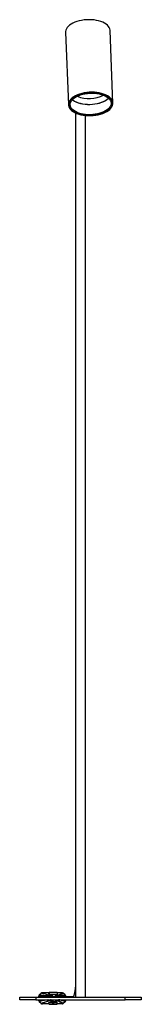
# Model space of a CAD drawing. Header units: millimetres. Extents: x 428 to 987, y 292 to 697.
# Tile 3 of 4: x 957 to 987, y 292 to 535. Entities that reach past the tile are written whole.
import ezdxf

# ---------------------------------------------------------------- set-up
doc = ezdxf.new("R2010")
doc.units = ezdxf.units.MM

msp = doc.modelspace()

# ---------------------------------------------------------------- linework, layer by layer
at = {"color": 7, "linetype": 'Continuous', "lineweight": 25}
for p, q in [((968.78, 532.01), (969.46, 514.13)), ((980.45, 514.55), (979.77, 532.42)), ((969.61, 514.38), (969.62, 514.14)), ((980.29, 514.54), (980.28, 514.79)), ((980.29, 514.71), (980.29, 514.64)), ((969.61, 514.24), (969.6, 514.31)), ((971.25, 512.11), (971.25, 294.23)), ((973.65, 294.23), (973.65, 511.5)), ((957.45, 293.63), (957.45, 294.23)), ((957.45, 294.23), (961.45, 294.23)), ((961.45, 293.63), (957.45, 293.63)), ((961.45, 294.23), (961.45, 293.63)), ((961.45, 294.23), (983.45, 294.23)), ((961.45, 293.63), (983.45, 293.63)), ((962.34, 294.61), (962.2, 294.61)), ((962.2, 294.23), (962.2, 294.61)), ((962.2, 293.34), (962.2, 293.63)), ((962.29, 294.83), (962.71, 295.25)), ((962.29, 294.83), (962.42, 294.83)), ((962.32, 294.6), (962.33, 294.23)), ((962.34, 293.63), (962.34, 293.38)), ((962.85, 295.25), (962.42, 294.83)), ((962.85, 295.25), (962.71, 295.25)), ((964.62, 295.34), (962.93, 295.34)), ((964.55, 294.27), (964.56, 294.23)), ((964.61, 295.26), (964.62, 295.26)), ((964.62, 295.26), (964.63, 295.26)), ((964.63, 295.29), (964.63, 295.3)), ((964.63, 295.3), (964.65, 295.3)), ((964.65, 295.32), (964.65, 295.33)), ((964.65, 295.33), (964.67, 295.33)), ((964.67, 295.36), (964.67, 295.36)), ((964.67, 295.36), (964.69, 295.36)), ((964.69, 295.39), (964.69, 295.39)), ((964.69, 295.39), (964.7, 295.39)), ((964.69, 294.6), (964.8, 294.66)), ((964.69, 294.38), (964.97, 294.23)), ((964.7, 295.42), (964.71, 295.43)), ((964.71, 295.43), (964.72, 295.43)), ((964.72, 295.45), (964.73, 295.47)), ((964.73, 295.47), (966.73, 295.47)), ((964.73, 295.47), (964.73, 294.95)), ((964.87, 294.37), (964.95, 294.37)), ((965.05, 294.37), (965.13, 294.37)), ((965.57, 294.57), (965.23, 294.37)), ((965.23, 294.37), (965.3, 294.37)), ((965.3, 294.37), (965.59, 294.54)), ((965.61, 294.5), (965.39, 294.37)), ((965.39, 294.37), (965.47, 294.37)), ((965.47, 294.37), (965.63, 294.46)), ((965.52, 294.67), (965.5, 294.71)), ((965.5, 294.67), (965.5, 294.71)), ((965.55, 294.61), (965.54, 294.64)), ((965.54, 294.6), (965.54, 294.64)), ((965.65, 294.42), (965.56, 294.37)), ((965.56, 294.37), (965.64, 294.37)), ((965.59, 294.54), (965.57, 294.57)), ((965.57, 294.53), (965.57, 294.57)), ((965.63, 294.46), (965.61, 294.5)), ((965.61, 294.45), (965.61, 294.5)), ((965.64, 294.37), (965.66, 294.38)), ((965.66, 294.38), (965.65, 294.42)), ((965.65, 294.37), (965.65, 294.42)), ((970.68, 294.33), (965.86, 294.33)), ((966.3, 294.72), (966.31, 294.69)), ((966.34, 294.65), (966.35, 294.62)), ((966.37, 294.58), (966.39, 294.55)), ((966.7, 294.37), (966.39, 294.55)), ((966.41, 294.5), (966.65, 294.37)), ((966.41, 294.5), (966.43, 294.47)), ((966.6, 294.37), (966.43, 294.47)), ((966.45, 294.42), (966.54, 294.37)), ((966.45, 294.42), (966.46, 294.39)), ((966.5, 294.37), (966.46, 294.39)), ((966.54, 294.37), (966.5, 294.37)), ((966.65, 294.37), (966.6, 294.37)), ((966.75, 294.37), (966.7, 294.37)), ((966.73, 295.47), (966.73, 294.97)), ((968, 295.34), (966.73, 295.34)), ((966.8, 293.54), (966.82, 293.63)), ((966.92, 294.66), (966.81, 294.71)), ((966.81, 293.59), (966.83, 293.63)), ((966.87, 294.37), (966.82, 294.37)), ((966.98, 294.37), (966.94, 294.37)), ((966.96, 294.33), (966.98, 294.37)), ((966.99, 294.37), (966.98, 294.37)), ((966.99, 294.37), (967.05, 294.45)), ((966.99, 294.37), (966.99, 294.37)), ((968, 295.34), (968, 295.34)), ((968.21, 295.25), (968.21, 295.25)), ((968.64, 294.83), (968.21, 295.25)), ((968.64, 294.83), (968.64, 294.83)), ((968.72, 294.61), (968.72, 294.61)), ((968.72, 294.61), (968.72, 294.33)), ((968.72, 293.63), (968.72, 293.34)), ((983.45, 293.63), (983.45, 294.23)), ((983.45, 294.23), (987.45, 294.23)), ((987.45, 293.63), (983.45, 293.63)), ((987.45, 294.23), (987.45, 293.63)), ((962.2, 293.34), (962.34, 293.34)), ((962.42, 293.13), (962.29, 293.13)), ((962.71, 292.71), (962.29, 293.13)), ((962.37, 293.2), (962.42, 293.13)), ((962.43, 293.13), (962.42, 293.13)), ((962.85, 292.71), (962.43, 293.13)), ((962.71, 292.71), (962.85, 292.71)), ((963.06, 292.62), (962.92, 292.62)), ((964.62, 292.62), (963.06, 292.62)), ((964.61, 292.7), (964.62, 292.69)), ((964.62, 292.69), (964.63, 292.69)), ((964.63, 292.67), (964.63, 292.66)), ((964.63, 292.66), (964.65, 292.66)), ((964.65, 292.63), (964.65, 292.63)), ((964.65, 292.63), (964.67, 292.63)), ((964.67, 292.6), (964.67, 292.6)), ((964.67, 292.6), (964.69, 292.6)), ((964.69, 292.57), (964.69, 292.56)), ((964.69, 292.56), (964.7, 292.56)), ((964.7, 292.54), (964.71, 292.53)), ((964.71, 292.53), (964.72, 292.53)), ((964.72, 292.5), (964.73, 292.49)), ((964.73, 292.49), (964.73, 293.02)), ((964.73, 292.49), (966.73, 292.49)), ((965.5, 293.06), (965.52, 293.06)), ((965.54, 293.06), (965.55, 293.07)), ((965.57, 293.07), (965.59, 293.07)), ((965.61, 293.08), (965.63, 293.08)), ((965.65, 293.08), (965.66, 293.09)), ((965.81, 292.98), (966.07, 292.98)), ((966.3, 293.28), (966.31, 293.28)), ((966.34, 293.28), (966.35, 293.28)), ((966.37, 293.28), (966.39, 293.28)), ((966.41, 293.28), (966.43, 293.28)), ((966.45, 293.28), (966.46, 293.28)), ((966.73, 292.49), (966.73, 293.02)), ((968, 292.62), (966.73, 292.62)), ((966.77, 293.44), (966.77, 293.45)), ((968, 292.62), (968, 292.62)), ((968.64, 293.13), (968.21, 292.71)), ((968.21, 292.7), (968.21, 292.71)), ((968.64, 293.13), (968.64, 293.13)), ((968.72, 293.34), (968.72, 293.34))]:
    msp.add_line(p, q, dxfattribs=at)
at = {"color": 8, "linetype": 'Continuous', "lineweight": 25}
msp.add_line((970.55, 294.23), (970.64, 294.29), dxfattribs=at)
at = {"color": 7, "linetype": 'Continuous', "lineweight": 25, "flags": 128}
for points in [[(979.77, 532.42), (979.76, 532.5), (979.7, 532.83), (979.56, 533.14), (979.36, 533.44), (979.1, 533.73), (978.77, 534), (978.38, 534.24), (977.94, 534.46), (977.46, 534.65), (976.93, 534.81), (976.37, 534.94), (975.79, 535.03), (975.18, 535.08), (974.56, 535.1), (973.94, 535.08), (973.32, 535.03), (972.72, 534.94), (972.13, 534.81), (971.58, 534.65), (971.05, 534.46), (970.57, 534.24), (970.13, 534), (969.75, 533.73), (969.43, 533.44), (969.17, 533.14), (968.97, 532.83), (968.84, 532.5), (968.78, 532.18), (968.78, 532.01)], [(975.24, 517.23), (974.61, 517.21), (973.99, 517.15), (973.38, 517.06), (972.79, 516.93), (972.23, 516.77), (971.7, 516.58), (971.22, 516.35), (970.78, 516.1), (970.4, 515.83), (970.08, 515.54), (969.82, 515.23), (969.63, 514.91), (969.51, 514.59), (969.46, 514.26), (969.48, 513.93), (969.57, 513.61), (969.73, 513.29), (969.96, 512.99), (970.26, 512.71), (970.61, 512.45), (971.03, 512.21), (971.49, 512.01), (972, 511.83), (972.55, 511.68), (973.13, 511.57), (973.73, 511.5), (974.35, 511.46), (974.98, 511.46), (975.6, 511.5), (976.22, 511.57), (976.82, 511.68), (977.4, 511.83), (977.95, 512.01), (978.45, 512.21), (978.91, 512.45), (979.32, 512.71), (979.67, 512.99), (979.96, 513.29), (980.19, 513.61), (980.35, 513.93), (980.43, 514.26), (980.45, 514.59), (980.39, 514.91), (980.26, 515.23), (980.07, 515.54), (979.8, 515.83), (979.48, 516.1), (979.09, 516.35), (978.65, 516.58), (978.16, 516.77), (977.63, 516.93), (977.07, 517.06), (976.48, 517.15), (975.87, 517.21), (975.24, 517.23)], [(975.23, 517.15), (974.61, 517.14), (973.99, 517.08), (973.39, 516.98), (972.8, 516.86), (972.25, 516.69), (971.73, 516.5), (971.25, 516.27), (970.83, 516.02), (970.46, 515.75), (970.15, 515.46), (969.91, 515.15), (969.73, 514.83), (969.63, 514.5), (969.6, 514.18), (969.64, 513.85), (969.75, 513.53), (969.93, 513.23), (970.18, 512.93), (970.49, 512.66), (970.87, 512.41), (971.3, 512.19), (971.78, 511.99), (972.3, 511.83), (972.86, 511.7), (973.45, 511.6), (974.05, 511.55), (974.67, 511.53), (975.29, 511.55), (975.91, 511.6), (976.52, 511.7), (977.1, 511.83), (977.66, 511.99), (978.18, 512.19), (978.65, 512.41), (979.08, 512.66), (979.45, 512.93), (979.75, 513.23), (980, 513.53), (980.17, 513.85), (980.28, 514.18), (980.31, 514.5), (980.27, 514.83), (980.16, 515.15), (979.98, 515.46), (979.73, 515.75), (979.41, 516.02), (979.04, 516.27), (978.61, 516.5), (978.13, 516.69), (977.61, 516.86), (977.05, 516.98), (976.46, 517.08), (975.85, 517.14), (975.23, 517.15)], [(969.92, 515.14), (970.17, 515.45), (970.47, 515.74), (970.84, 516.01), (971.26, 516.26), (971.74, 516.49), (972.25, 516.68), (972.8, 516.84), (973.39, 516.97), (973.99, 517.07), (974.6, 517.12), (975.23, 517.14), (975.84, 517.13), (976.45, 517.07), (977.03, 516.98), (977.59, 516.85), (978.11, 516.69), (978.59, 516.49), (979.02, 516.27), (979.39, 516.02), (979.71, 515.75), (979.96, 515.46), (980.14, 515.15), (980.25, 514.83), (980.29, 514.51), (980.26, 514.18), (980.15, 513.86), (979.98, 513.54), (979.74, 513.23), (979.43, 512.94), (979.07, 512.67), (978.64, 512.42), (978.17, 512.2), (977.65, 512), (977.1, 511.84), (976.52, 511.71), (975.92, 511.61), (975.3, 511.56), (974.68, 511.54), (974.06, 511.56), (973.46, 511.61), (972.87, 511.71), (972.32, 511.83), (971.8, 512), (971.32, 512.19), (970.89, 512.41), (970.51, 512.66), (970.2, 512.94), (969.95, 513.23), (969.77, 513.53), (969.66, 513.85), (969.62, 514.17), (969.65, 514.5), (969.75, 514.82), (969.92, 515.14)], [(970.21, 515.1), (970.44, 515.39), (970.74, 515.67), (971.09, 515.93), (971.5, 516.17), (971.96, 516.38), (972.46, 516.57), (973, 516.72), (973.56, 516.84), (974.14, 516.93), (974.73, 516.97), (975.33, 516.99), (975.92, 516.96), (976.5, 516.9), (977.06, 516.8), (977.58, 516.67), (978.07, 516.5), (978.52, 516.31), (978.91, 516.08), (979.25, 515.83), (979.53, 515.57), (979.75, 515.28), (979.9, 514.98), (979.98, 514.67), (979.98, 514.36), (979.92, 514.05), (979.79, 513.74), (979.59, 513.44), (979.32, 513.15), (979, 512.88), (978.61, 512.63), (978.18, 512.4), (977.7, 512.2), (977.18, 512.03), (976.63, 511.9), (976.06, 511.79), (975.47, 511.73), (974.87, 511.7), (974.28, 511.7), (973.69, 511.75), (973.12, 511.83), (972.58, 511.94), (972.07, 512.09), (971.6, 512.27), (971.18, 512.48), (970.81, 512.72), (970.5, 512.98), (970.26, 513.26), (970.07, 513.55), (969.96, 513.85), (969.92, 514.17), (969.94, 514.48), (970.04, 514.79), (970.21, 515.1)], [(964.62, 295.26), (964.62, 295.24), (964.62, 295.22), (964.62, 295.21), (964.62, 295.21), (964.63, 295.22), (964.63, 295.24), (964.63, 295.26), (964.63, 295.29)], [(964.63, 295.3), (964.64, 295.27), (964.64, 295.25), (964.64, 295.24), (964.64, 295.24), (964.64, 295.25), (964.65, 295.27), (964.65, 295.29), (964.65, 295.32)], [(964.65, 295.33), (964.65, 295.3), (964.66, 295.28), (964.66, 295.27), (964.66, 295.27), (964.66, 295.28), (964.67, 295.3), (964.67, 295.32), (964.67, 295.36)], [(964.67, 295.36), (964.67, 295.33), (964.67, 295.31), (964.68, 295.3), (964.68, 295.3), (964.68, 295.31), (964.68, 295.33), (964.69, 295.36), (964.69, 295.39)], [(964.69, 295.39), (964.69, 295.37), (964.69, 295.35), (964.7, 295.34), (964.7, 295.34), (964.7, 295.34), (964.7, 295.36), (964.7, 295.39), (964.7, 295.42)], [(964.71, 295.43), (964.71, 295.4), (964.71, 295.38), (964.71, 295.37), (964.72, 295.37), (964.72, 295.38), (964.72, 295.4), (964.72, 295.42), (964.72, 295.45)], [(964.62, 292.69), (964.62, 292.72), (964.62, 292.74), (964.62, 292.75), (964.62, 292.75), (964.63, 292.74), (964.63, 292.72), (964.63, 292.7), (964.63, 292.67)], [(964.63, 292.66), (964.64, 292.69), (964.64, 292.71), (964.64, 292.72), (964.64, 292.72), (964.64, 292.71), (964.65, 292.69), (964.65, 292.66), (964.65, 292.63)], [(964.65, 292.63), (964.65, 292.65), (964.66, 292.67), (964.66, 292.68), (964.66, 292.68), (964.66, 292.68), (964.67, 292.66), (964.67, 292.63), (964.67, 292.6)], [(964.67, 292.6), (964.67, 292.62), (964.67, 292.64), (964.68, 292.65), (964.68, 292.65), (964.68, 292.64), (964.68, 292.62), (964.69, 292.6), (964.69, 292.57)], [(964.69, 292.56), (964.69, 292.59), (964.69, 292.61), (964.7, 292.62), (964.7, 292.62), (964.7, 292.61), (964.7, 292.59), (964.7, 292.57), (964.7, 292.54)], [(964.71, 292.53), (964.71, 292.56), (964.71, 292.58), (964.71, 292.59), (964.72, 292.59), (964.72, 292.58), (964.72, 292.56), (964.72, 292.54), (964.72, 292.5)]]:
    msp.add_lwpolyline(points, dxfattribs=at)
at = {"color": 8, "linetype": 'Continuous', "lineweight": 25, "flags": 128}
for points in [[(979.39, 515.72), (979.31, 515.65), (978.98, 515.37), (978.59, 515.11), (978.15, 514.88), (977.66, 514.68), (977.13, 514.51), (976.57, 514.37), (975.98, 514.26), (975.38, 514.2), (974.78, 514.16), (974.17, 514.17), (973.57, 514.22), (972.99, 514.3), (972.44, 514.42), (971.92, 514.57), (971.44, 514.75), (971.01, 514.97), (970.64, 515.21), (970.43, 515.38)], [(970.46, 515.41), (970.63, 515.28), (971.01, 515.04), (971.44, 514.82), (971.92, 514.64), (972.44, 514.48), (972.99, 514.37), (973.57, 514.28), (974.17, 514.24), (974.77, 514.23), (975.38, 514.26), (975.98, 514.33), (976.57, 514.44), (977.13, 514.57), (977.66, 514.75), (978.15, 514.95), (978.59, 515.18), (978.98, 515.44), (979.31, 515.71), (979.35, 515.75)], [(964.5, 293.63), (964.43, 293.61), (963.95, 293.52), (963.54, 293.43), (963.39, 293.4), (963.03, 293.33), (962.69, 293.26), (962.52, 293.21), (962.42, 293.17), (962.43, 293.13), (962.43, 293.13), (962.43, 293.13)], [(971.25, 294.63), (971.23, 294.55), (971.15, 294.23)]]:
    msp.add_lwpolyline(points, dxfattribs=at)
at = {"color": 7, "linetype": 'Continuous', "lineweight": 25}
for centre, radius, start, end in [((974.58, 524.14), 8.46, 249.4047, 294.9555), ((962.5, 294.61), 0.3, 135.0679, 180.0094), ((962.92, 295.04), 0.299, 90.0095, 135.0679), ((963.83, 295.27), 0.786, 353.9434, 358.7571), ((966.07, 293.72), 0.599, 189.2241, 350.7759), ((965.85, 293.72), 0.6, 280.9339, 350.7428), ((965.9, 293.73), 0.6, 311.8777, 350.719), ((965.91, 293.73), 0.6, 311.8777, 350.9321), ((965.93, 293.73), 0.6, 311.8777, 350.719), ((965.95, 293.73), 0.6, 311.8777, 350.9283), ((965.97, 293.73), 0.6, 311.8777, 350.719), ((965.99, 293.73), 0.6, 311.8777, 350.9283), ((966.01, 293.73), 0.6, 311.8777, 350.719), ((966.03, 293.73), 0.6, 311.8777, 350.9283), ((966.05, 293.73), 0.6, 311.8777, 350.719), ((966.06, 293.73), 0.6, 311.8777, 350.9283), ((962.5, 293.34), 0.3, 179.9906, 224.9321), ((962.92, 292.92), 0.299, 224.9321, 269.9905), ((963.65, 292.67), 0.959, 1.5294, 4.9274)]:
    msp.add_arc(centre, radius, start, end, dxfattribs=at)
at = {"color": 8, "linetype": 'Continuous', "lineweight": 25}
for centre, radius, start, end in [((966.07, 293.72), 0.639, 188.6377, 351.3623), ((966.07, 293.73), 0.638, 70.3801, 109.6213)]:
    msp.add_arc(centre, radius, start, end, dxfattribs=at)
at = {"color": 7, "linetype": 'Continuous', "lineweight": 25}
for points, knots in [([(971.25, 297.31), (971.24, 297.18), (971.2, 296.84), (971.13, 296.36), (971.06, 295.87), (970.98, 295.44), (970.91, 295.07), (970.84, 294.77), (970.77, 294.54), (970.71, 294.39), (970.67, 294.3), (970.64, 294.27), (970.65, 294.28), (970.65, 294.28)], [0, 0, 0, 0, 0.071952, 0.184165, 0.296097, 0.407606, 0.518456, 0.628232, 0.736174, 0.829845, 0.915316, 0.990394, 1, 1, 1, 1]), ([(962.33, 294.59), (962.32, 294.59), (962.31, 294.6), (962.32, 294.6), (962.33, 294.6)], [0, 0, 0, 0, 0.304955, 1, 1, 1, 1]), ([(962.42, 294.82), (962.41, 294.81), (962.38, 294.78), (962.33, 294.71), (962.33, 294.63), (962.33, 294.6)], [0, 0, 0, 0, 0.207009, 0.615891, 1, 1, 1, 1]), ([(962.42, 294.83), (962.42, 294.83), (962.41, 294.82), (962.4, 294.81), (962.46, 294.79), (962.61, 294.76), (962.9, 294.73), (963.25, 294.71), (963.56, 294.68), (963.84, 294.65), (964.18, 294.62), (964.53, 294.61), (964.66, 294.6), (964.69, 294.6), (964.69, 294.6)], [0, 0, 0, 0, 0.0000023, 0.0677913, 0.1355269, 0.2296204, 0.3241195, 0.4850403, 0.5993031, 0.7135131, 0.8268375, 0.9382545, 0.9999977, 1, 1, 1, 1]), ([(962.95, 295.33), (962.94, 295.33), (962.94, 295.33), (962.93, 295.32), (962.92, 295.31), (962.9, 295.3), (962.89, 295.29), (962.88, 295.29), (962.88, 295.28), (962.87, 295.27), (962.86, 295.26), (962.85, 295.26), (962.85, 295.25), (962.85, 295.25)], [0, 0, 0, 0, 0.0149767, 0.3345903, 0.5493895, 0.6940895, 0.7919523, 0.8585501, 0.9043088, 0.9489543, 0.9683396, 0.9879289, 1, 1, 1, 1]), ([(964.8, 294.66), (964.76, 294.68), (964.69, 294.71), (964.45, 294.76), (964.22, 294.81), (963.92, 294.91), (963.66, 295.01), (963.29, 295.11), (963.06, 295.19), (962.9, 295.27), (962.92, 295.31), (962.93, 295.34)], [0, 0, 0, 0, 0.077677, 0.155762, 0.233796, 0.311121, 0.556525, 0.667295, 0.777065, 0.886139, 1, 1, 1, 1]), ([(964.69, 294.38), (964.66, 294.38), (964.61, 294.37), (964.57, 294.35), (964.56, 294.33), (964.55, 294.32), (964.55, 294.32), (964.55, 294.31), (964.55, 294.3), (964.54, 294.29), (964.55, 294.28), (964.55, 294.28), (964.55, 294.27), (964.55, 294.27)], [0, 0, 0, 0, 0.624357, 0.744262, 0.825268, 0.880202, 0.917671, 0.943448, 0.961412, 0.980695, 0.988501, 0.996397, 1, 1, 1, 1]), ([(964.73, 294.95), (964.71, 295), (964.67, 295.09), (964.63, 295.16), (964.61, 295.19)], [0, 0, 0, 0, 0.555545, 1, 1, 1, 1]), ([(964.69, 294.6), (964.68, 294.6), (964.68, 294.6), (964.68, 294.59), (964.67, 294.58), (964.65, 294.56), (964.65, 294.49), (964.67, 294.43), (964.69, 294.38)], [0, 0, 0, 0, 0.0051613, 0.0118014, 0.0242809, 0.0698402, 0.2505762, 1, 1, 1, 1]), ([(964.73, 294.95), (965.01, 294.98), (965.67, 295.06), (966.34, 295), (966.73, 294.97)], [0, 0, 0, 0, 0.415984, 1, 1, 1, 1]), ([(964.79, 293.63), (964.82, 293.57), (964.86, 293.5), (964.91, 293.43), (964.92, 293.42)], [0, 0, 0, 0, 0.809242, 1, 1, 1, 1]), ([(966.81, 294.71), (966.7, 294.76), (966.38, 294.89), (965.8, 294.95), (965.22, 294.86), (964.91, 294.71), (964.8, 294.66)], [0, 0, 0, 0, 0.169412, 0.499964, 0.830548, 1, 1, 1, 1]), ([(965.5, 294.71), (965.33, 294.64), (965.1, 294.56), (964.91, 294.4), (964.87, 294.37)], [0, 0, 0, 0, 0.758795, 1, 1, 1, 1]), ([(964.95, 294.37), (965.09, 294.47), (965.26, 294.59), (965.47, 294.66), (965.52, 294.67)], [0, 0, 0, 0, 0.77755, 1, 1, 1, 1]), ([(964.97, 293.63), (964.98, 293.61), (965.01, 293.47), (965.19, 293.25), (965.4, 293.12), (965.5, 293.06)], [0, 0, 0, 0, 0.074217, 0.552107, 1, 1, 1, 1]), ([(965.52, 293.06), (965.41, 293.13), (965.2, 293.26), (965.03, 293.49), (965, 293.62), (965, 293.63)], [0, 0, 0, 0, 0.470481, 0.969487, 1, 1, 1, 1]), ([(965.04, 293.63), (965.09, 293.52), (965.19, 293.32), (965.39, 293.14), (965.51, 293.08), (965.54, 293.06)], [0, 0, 0, 0, 0.463423, 0.873906, 1, 1, 1, 1]), ([(965.54, 294.64), (965.39, 294.58), (965.22, 294.5), (965.07, 294.38), (965.05, 294.37)], [0, 0, 0, 0, 0.84219, 1, 1, 1, 1]), ([(965.55, 293.07), (965.47, 293.12), (965.29, 293.23), (965.14, 293.44), (965.09, 293.58), (965.08, 293.63)], [0, 0, 0, 0, 0.407165, 0.812669, 1, 1, 1, 1]), ([(965.13, 294.37), (965.23, 294.44), (965.36, 294.54), (965.52, 294.59), (965.55, 294.61)], [0, 0, 0, 0, 0.767407, 1, 1, 1, 1]), ([(965.13, 293.63), (965.15, 293.55), (965.21, 293.36), (965.39, 293.18), (965.53, 293.1), (965.57, 293.07)], [0, 0, 0, 0, 0.3487194, 0.775538, 1, 1, 1, 1]), ([(965.59, 293.07), (965.51, 293.13), (965.35, 293.24), (965.2, 293.44), (965.17, 293.58), (965.16, 293.63)], [0, 0, 0, 0, 0.405368, 0.8094462, 1, 1, 1, 1]), ([(965.2, 293.63), (965.22, 293.56), (965.27, 293.38), (965.43, 293.19), (965.57, 293.1), (965.61, 293.08)], [0, 0, 0, 0, 0.3032805, 0.7716573, 1, 1, 1, 1]), ([(965.63, 293.08), (965.55, 293.13), (965.4, 293.24), (965.27, 293.45), (965.24, 293.58), (965.23, 293.63)], [0, 0, 0, 0, 0.400205, 0.799675, 1, 1, 1, 1]), ([(965.28, 293.63), (965.29, 293.58), (965.31, 293.44), (965.44, 293.24), (965.58, 293.13), (965.65, 293.08)], [0, 0, 0, 0, 0.206485, 0.626334, 1, 1, 1, 1]), ([(965.66, 293.09), (965.6, 293.14), (965.46, 293.25), (965.34, 293.45), (965.32, 293.59), (965.31, 293.65)], [0, 0, 0, 0, 0.376565, 0.753066, 1, 1, 1, 1]), ([(966.81, 293.63), (966.81, 293.61), (966.81, 293.51), (966.73, 293.34), (966.56, 293.14), (966.34, 293.01), (966.1, 292.96), (965.86, 292.99), (965.64, 293.1), (965.46, 293.28), (965.35, 293.47), (965.34, 293.59), (965.34, 293.63)], [0, 0, 0, 0, 0.023543, 0.141189, 0.257797, 0.375301, 0.492692, 0.59177, 0.710024, 0.827931, 0.945519, 1, 1, 1, 1]), ([(966.3, 294.72), (966.47, 294.66), (966.72, 294.58), (966.93, 294.42), (966.99, 294.37)], [0, 0, 0, 0, 0.701393, 1, 1, 1, 1]), ([(966.94, 294.37), (966.8, 294.47), (966.61, 294.61), (966.38, 294.67), (966.31, 294.69)], [0, 0, 0, 0, 0.708259, 1, 1, 1, 1]), ([(966.34, 294.65), (966.48, 294.6), (966.68, 294.52), (966.83, 294.4), (966.87, 294.37)], [0, 0, 0, 0, 0.772686, 1, 1, 1, 1]), ([(966.82, 294.37), (966.71, 294.44), (966.57, 294.55), (966.4, 294.6), (966.35, 294.62)], [0, 0, 0, 0, 0.705669, 1, 1, 1, 1]), ([(966.37, 294.58), (966.49, 294.53), (966.62, 294.47), (966.74, 294.38), (966.75, 294.37)], [0, 0, 0, 0, 0.856164, 1, 1, 1, 1]), ([(966.81, 293.63), (966.81, 293.59), (966.81, 293.54), (966.78, 293.49), (966.77, 293.47)], [0, 0, 0, 0, 0.648041, 1, 1, 1, 1]), ([(966.81, 294.71), (966.81, 294.71), (966.81, 294.72), (966.81, 294.72), (966.82, 294.75), (966.97, 294.82), (967.28, 294.91), (967.57, 295.04), (967.8, 295.16), (967.96, 295.26), (968, 295.32), (968, 295.34), (968, 295.34)], [0, 0, 0, 0, 0.001007, 0.00908, 0.033435, 0.096994, 0.300982, 0.504562, 0.706916, 0.908873, 0.999998, 1, 1, 1, 1]), ([(968.21, 295.25), (968.2, 295.24), (968.16, 295.19), (967.97, 295.09), (967.72, 294.97), (967.4, 294.85), (967.04, 294.77), (966.84, 294.73), (966.82, 294.72), (966.81, 294.72), (966.81, 294.71), (966.81, 294.71)], [0, 0, 0, 0, 0.095396, 0.297245, 0.499457, 0.702537, 0.905919, 0.967203, 0.991037, 0.998994, 1, 1, 1, 1]), ([(966.92, 294.66), (966.92, 294.66), (966.93, 294.66), (966.97, 294.67), (967.25, 294.68), (967.66, 294.7), (968.03, 294.74), (968.36, 294.77), (968.58, 294.8), (968.63, 294.82), (968.64, 294.83), (968.64, 294.83)], [0, 0, 0, 0, 0.000002, 0.036467, 0.113516, 0.31418, 0.51505, 0.714899, 0.914008, 0.999999, 1, 1, 1, 1]), ([(967.05, 294.45), (967.04, 294.49), (967.02, 294.54), (966.99, 294.6), (966.97, 294.62), (966.96, 294.63), (966.95, 294.64), (966.94, 294.65), (966.94, 294.65), (966.93, 294.66), (966.92, 294.66), (966.92, 294.66), (966.92, 294.66)], [0, 0, 0, 0, 0.689726, 0.789292, 0.856736, 0.90267, 0.934214, 0.963859, 0.978897, 0.989796, 0.997442, 1, 1, 1, 1]), ([(967.07, 294.33), (967.08, 294.34), (967.08, 294.34), (967.08, 294.35), (967.08, 294.36), (967.08, 294.39), (967.07, 294.43), (967.06, 294.44), (967.05, 294.45)], [0, 0, 0, 0, 0.007273, 0.016172, 0.031775, 0.082914, 0.322883, 1, 1, 1, 1]), ([(968.72, 294.61), (968.72, 294.61), (968.72, 294.61), (968.67, 294.59), (968.46, 294.55), (968.13, 294.49), (967.76, 294.46), (967.35, 294.43), (967.1, 294.36), (967.08, 294.34), (967.07, 294.33), (967.07, 294.33)], [0, 0, 0, 0, 0.000001, 0.087905, 0.289446, 0.491774, 0.695002, 0.898321, 0.967234, 0.999998, 1, 1, 1, 1]), ([(968, 295.34), (968.01, 295.34), (968.06, 295.34), (968.13, 295.32), (968.19, 295.27), (968.21, 295.25)], [0, 0, 0, 0, 0.136987, 0.568486, 1, 1, 1, 1]), ([(968.64, 294.83), (968.64, 294.82), (968.67, 294.79), (968.71, 294.72), (968.72, 294.65), (968.72, 294.61)], [0, 0, 0, 0, 0.081875, 0.513405, 1, 1, 1, 1]), ([(962.34, 293.34), (962.34, 293.34), (962.32, 293.35), (962.31, 293.36), (962.34, 293.37), (962.35, 293.38)], [0, 0, 0, 0, 0.00003, 0.826061, 1, 1, 1, 1]), ([(962.34, 293.36), (962.34, 293.34), (962.33, 293.29), (962.36, 293.23), (962.37, 293.21), (962.38, 293.2)], [0, 0, 0, 0, 0.2578284, 0.9196796, 1, 1, 1, 1]), ([(962.85, 292.71), (962.85, 292.7), (962.87, 292.69), (962.91, 292.67), (962.93, 292.66)], [0, 0, 0, 0, 0.474301, 1, 1, 1, 1]), ([(964.92, 293.42), (964.89, 293.4), (964.83, 293.36), (964.6, 293.3), (964.38, 293.24), (964.07, 293.14), (963.82, 293.03), (963.45, 292.91), (963.19, 292.83), (962.99, 292.74), (962.95, 292.69), (962.93, 292.66)], [0, 0, 0, 0, 0.077159, 0.154882, 0.233099, 0.310526, 0.55625, 0.667985, 0.779387, 0.889314, 1, 1, 1, 1]), ([(962.93, 292.66), (962.93, 292.65), (962.94, 292.64), (962.97, 292.63), (962.99, 292.63), (963.01, 292.62), (963.03, 292.62), (963.05, 292.62), (963.06, 292.62), (963.06, 292.62)], [0, 0, 0, 0, 0.319436, 0.538964, 0.736057, 0.857166, 0.921857, 0.975236, 1, 1, 1, 1]), ([(964.61, 292.76), (964.62, 292.78), (964.66, 292.86), (964.7, 292.96), (964.73, 293.02)], [0, 0, 0, 0, 0.376599, 1, 1, 1, 1]), ([(964.73, 293.02), (964.89, 292.98), (965.21, 292.9), (965.71, 292.88), (966.22, 292.9), (966.56, 292.98), (966.73, 293.02)], [0, 0, 0, 0, 0.241836, 0.488741, 0.741805, 1, 1, 1, 1]), ([(964.92, 293.42), (964.97, 293.36), (965.08, 293.23), (965.3, 293.08), (965.55, 292.99), (965.73, 292.98), (965.81, 292.98)], [0, 0, 0, 0, 0.222083, 0.489868, 0.757767, 1, 1, 1, 1]), ([(966.78, 293.52), (966.78, 293.49), (966.78, 293.46), (966.76, 293.44), (966.75, 293.43)], [0, 0, 0, 0, 0.81486, 1, 1, 1, 1]), ([(968, 292.62), (968.01, 292.62), (968.04, 292.62), (968.12, 292.64), (968.18, 292.68), (968.21, 292.7)], [0, 0, 0, 0, 0.068779, 0.501415, 1, 1, 1, 1]), ([(968.72, 293.34), (968.72, 293.33), (968.72, 293.29), (968.7, 293.21), (968.66, 293.16), (968.64, 293.13)], [0, 0, 0, 0, 0.133768, 0.566878, 1, 1, 1, 1])]:
    msp.add_open_spline(points, degree=3, knots=knots, dxfattribs=at)
at = {"color": 8, "linetype": 'Continuous', "lineweight": 25}
for points, knots in [([(964.55, 294.27), (964.55, 294.27), (964.53, 294.29), (964.43, 294.33), (964.03, 294.38), (963.58, 294.4), (963.23, 294.47), (962.82, 294.52), (962.53, 294.55), (962.37, 294.57), (962.34, 294.58), (962.33, 294.59)], [0, 0, 0, 0, 0.000003, 0.061075, 0.175935, 0.363597, 0.555937, 0.731359, 0.836785, 0.943956, 1, 1, 1, 1]), ([(962.35, 293.38), (962.37, 293.39), (962.42, 293.41), (962.64, 293.44), (962.96, 293.49), (963.27, 293.53), (963.56, 293.58), (963.76, 293.61), (963.96, 293.63), (963.99, 293.63)], [0, 0, 0, 0, 0.112681, 0.246006, 0.438046, 0.630295, 0.719244, 0.958582, 1, 1, 1, 1]), ([(965.38, 293.63), (965.38, 293.59), (965.39, 293.48), (965.49, 293.3), (965.66, 293.13), (965.87, 293.03), (966.1, 293), (966.33, 293.05), (966.54, 293.17), (966.69, 293.36), (966.77, 293.52), (966.77, 293.61), (966.77, 293.63)], [0, 0, 0, 0, 0.052096, 0.17033, 0.288893, 0.40773, 0.507329, 0.625365, 0.743442, 0.860675, 0.979007, 1, 1, 1, 1]), ([(965.52, 294.23), (965.55, 294.25), (965.62, 294.35), (965.8, 294.44), (965.99, 294.48), (966.18, 294.48), (966.35, 294.45), (966.46, 294.36), (966.51, 294.33)], [0, 0, 0, 0, 0.089988, 0.322255, 0.554475, 0.612411, 0.845477, 1, 1, 1, 1]), ([(966.44, 294.33), (966.41, 294.35), (966.32, 294.41), (966.18, 294.44), (966, 294.44), (965.82, 294.4), (965.65, 294.32), (965.59, 294.24), (965.58, 294.23)], [0, 0, 0, 0, 0.107296, 0.363587, 0.42728, 0.682667, 0.938116, 1, 1, 1, 1]), ([(968.64, 293.13), (968.63, 293.14), (968.6, 293.17), (968.47, 293.23), (968.21, 293.31), (967.95, 293.39), (967.73, 293.46), (967.51, 293.53), (967.27, 293.58), (967.08, 293.62), (967.04, 293.63), (967.03, 293.63)], [0, 0, 0, 0, 0.0320793, 0.2040827, 0.3771333, 0.5502849, 0.6798304, 0.8091739, 0.9351166, 0.9955397, 1, 1, 1, 1]), ([(967.5, 293.63), (967.51, 293.63), (967.63, 293.62), (967.78, 293.59), (968.02, 293.54), (968.29, 293.48), (968.56, 293.42), (968.69, 293.37), (968.72, 293.35), (968.72, 293.34)], [0, 0, 0, 0, 0.015996, 0.17335, 0.331003, 0.542207, 0.753275, 0.962942, 1, 1, 1, 1]), ([(966.74, 293.39), (966.74, 293.38), (966.78, 293.37), (966.94, 293.33), (967.2, 293.27), (967.42, 293.18), (967.63, 293.07), (967.86, 292.95), (968.09, 292.82), (968.17, 292.74), (968.21, 292.7)], [0, 0, 0, 0, 0.006117, 0.094281, 0.182926, 0.326697, 0.470919, 0.647583, 0.824176, 1, 1, 1, 1]), ([(968, 292.62), (968, 292.62), (968, 292.62), (967.96, 292.69), (967.8, 292.81), (967.51, 292.97), (967.31, 293.1), (967.09, 293.21), (966.88, 293.29), (966.77, 293.33)], [0, 0, 0, 0, 0.0000017, 0.0271892, 0.2851136, 0.5440521, 0.6936002, 0.8427723, 1, 1, 1, 1])]:
    msp.add_open_spline(points, degree=3, knots=knots, dxfattribs=at)

doc.saveas('drawing.dxf')
